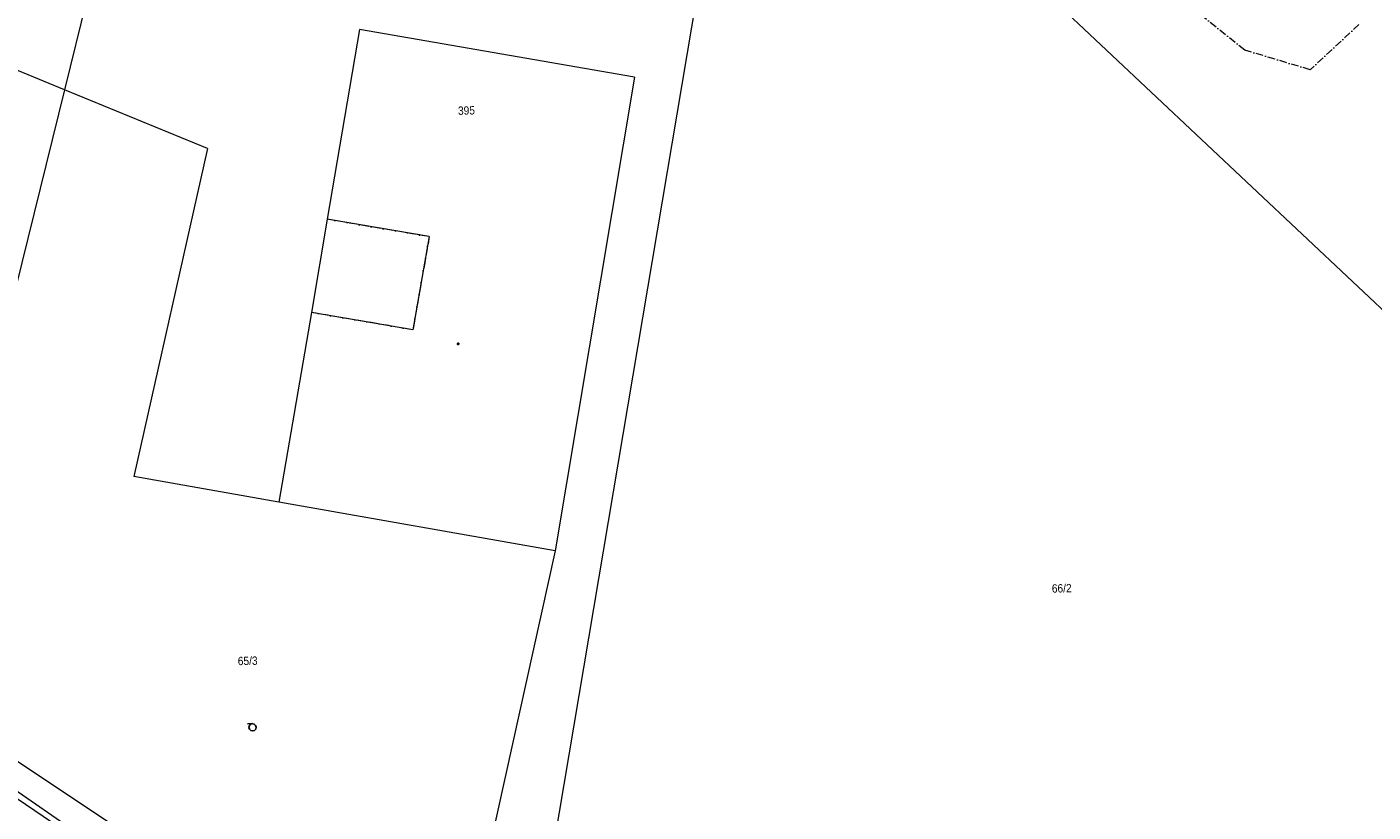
# Model space of a CAD drawing. Header units: millimetres. Extents: x -211955 to 157391, y -241491 to 94238.
# Tile 4 of 138: x -151341 to -96477, y -178501 to -146480. Entities that reach past the tile are written whole.
import ezdxf

# ---------------------------------------------------------------- set-up
doc = ezdxf.new("R2010")
doc.units = ezdxf.units.MM
doc.linetypes.add('Cerchovana_1', pattern=[500, 300, -100, 0, -100])
doc.layers.add('XR$1$PODKLAD_1', color=7, linetype='Continuous', lineweight=25)

# ---------------------------------------------------------------- blocks, each defined once
blk = doc.blocks.new('3$0400')
at = {"layer": 'XR$1$PODKLAD_1', "color": 7, "lineweight": 25}
blk.add_lwpolyline([(0, 0), (-380, 100), (-650, 370), (-750, 740), (-650, 1110), (-380, 1380), (-10, 1480), (360, 1380), (630, 1110), (730, 730), (630, 350), (360, 80), (-20, -20), (980, -20)], dxfattribs=at)
blk = doc.blocks.new('$280')
at = {"layer": 'XR$1$PODKLAD_1', "color": 7, "lineweight": 25}
blk.add_lwpolyline([(0, 170), (100, 150), (150, 60), (170, 0), (150, -90), (70, -160), (0, -170), (-90, -140), (-150, -80), (-170, 0), (-150, 90), (-70, 160), (0, 170)], close=True, dxfattribs=at)

msp = doc.modelspace()

# ---------------------------------------------------------------- linework, layer by layer
at = {"layer": 'XR$1$PODKLAD_1', "color": 126, "linetype": 'Continuous', "lineweight": 13}
for p, q in [((-90457.831, -163334.629), (-122082.024, -133535.03)), ((-122466.193, -135835.055), (-131494.008, -189480.517)), ((-127839.517, -194143.006), (-206000.206, -141208.501)), ((-148893.043, -145330.663), (-149812.99, -149044.139)), ((-149812.99, -149044.139), (-155349.746, -146778.142)), ((-137789.346, -146580.95), (-139101.367, -154325.155)), ((-137789.346, -146580.95), (-139101.367, -154325.155)), ((-126578.65, -148528.841), (-137789.346, -146580.95)), ((-126578.65, -148528.841), (-137789.346, -146580.95)), ((-126578.65, -148528.841), (-129809.81, -167843.149)), ((-126578.65, -148528.841), (-129809.81, -167843.149)), ((-149812.99, -149044.139), (-155885.816, -173669.138)), ((-143982.915, -151443.039), (-149812.99, -149044.139)), ((-143982.915, -151443.039), (-146988.424, -164820.102)), ((-139101.367, -154325.155), (-139749.204, -158122.036)), ((-134942.89, -155034.215), (-139101.367, -154325.155)), ((-134942.89, -155034.215), (-135610.721, -158831.583)), ((-139749.204, -158122.036), (-141071.222, -165866.484)), ((-139749.204, -158122.036), (-141071.222, -165866.484)), ((-135610.721, -158831.583), (-139749.204, -158122.036)), ((-141071.222, -165866.484), (-146988.424, -164820.102)), ((-129809.81, -167843.149), (-141071.222, -165866.484)), ((-129809.81, -167843.149), (-141071.222, -165866.484)), ((-129809.81, -167843.149), (-134289.433, -188058.091)), ((-134289.433, -188058.091), (-155885.816, -173669.138)), ((-127839.517, -194143.006), (-155989.994, -174731.986))]:
    msp.add_line(p, q, dxfattribs=at)
at = {"layer": 'XR$1$PODKLAD_1', "color": 126, "linetype": 'Cerchovana_1', "lineweight": 13}
for p, q in [((-101708.176, -147423.572), (-103983.244, -145598.37)), ((-97052.181, -146380.012), (-99037.798, -148228.857)), ((-99037.798, -148228.857), (-101708.176, -147423.572)), ((-134942.89, -155034.215), (-139101.367, -154325.155)), ((-134942.89, -155034.215), (-135610.721, -158831.583)), ((-135610.721, -158831.583), (-139749.204, -158122.036))]:
    msp.add_line(p, q, dxfattribs=at)

# ---------------------------------------------------------------- block references
at = {"layer": 'XR$1$PODKLAD_1', "color": 7, "linetype": 'Continuous', "lineweight": 25, "xscale": 0.2, "yscale": 0.2, "rotation": 181.3937829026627}
for name, p in [('$280', (-133766.182, -159406.887)), ('3$0400', (-142151.924, -174895.442))]:
    msp.add_blockref(name, p, dxfattribs=at)

# ---------------------------------------------------------------- texts
at = {"layer": 'XR$1$PODKLAD_1', "color": 126, "linetype": 'Continuous', "lineweight": 35, "char_height": 340, "attachment_point": 8, "rotation": 1.3937829}
for s, insert, width in [('\\W0.91;395', (-133423.356, -150063.117), 941.16797), ('\\W0.91;66/2', (-109162.215, -169548.761), 1236.05088), ('\\W0.91;65/3', (-142340.084, -172506.645), 1236.05088)]:
    msp.add_mtext(s, dxfattribs=dict(at, insert=insert, width=width))

doc.saveas('drawing.dxf')
